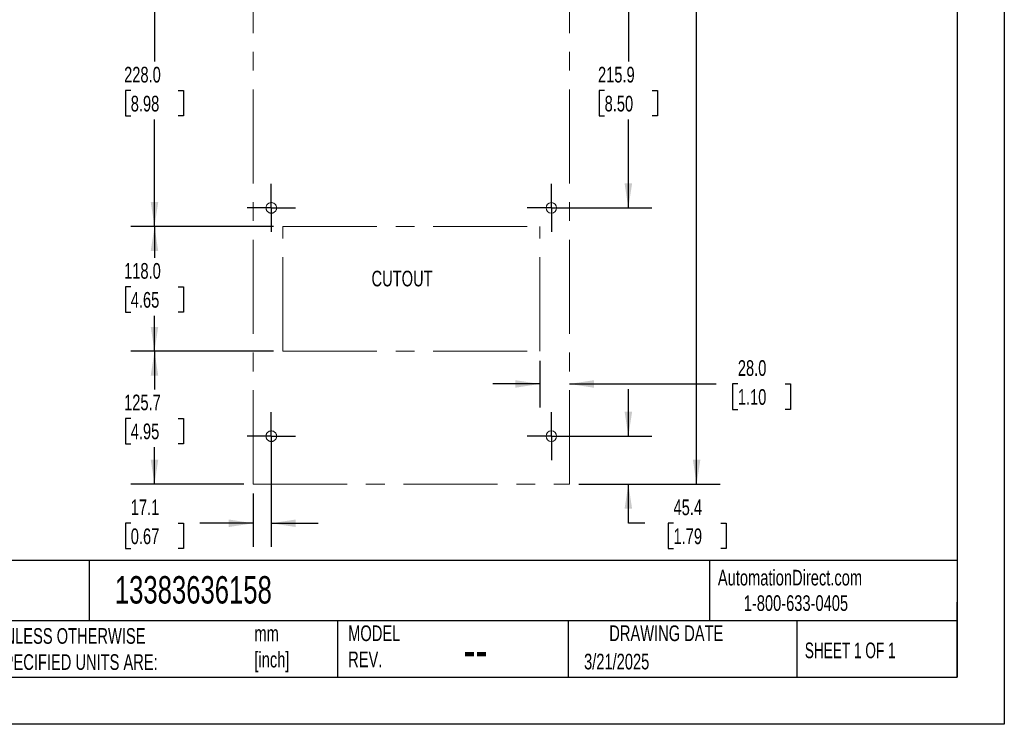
# Model space of a CAD drawing. Header units: millimetres. Extents: x 0 to 1956, y 0 to 1511.
# Tile 2 of 4: x 1024 to 1956, y 0 to 666. Entities that reach past the tile are written whole.
import ezdxf

# ---------------------------------------------------------------- set-up
doc = ezdxf.new("R2010")
doc.units = ezdxf.units.MM
doc.header["$LTSCALE"] = 7
doc.linetypes.add('CENTERX2', pattern=[20.32, 12.7, -2.54, 2.54, -2.54])
doc.layers.add('CENTER', color=40, linetype='CENTERX2')
doc.layers.add('DIMENSIONS', color=140, linetype='Continuous', lineweight=25)
doc.layers.add('TEXT', color=140, linetype='Continuous', lineweight=25)
doc.styles.add('SLDTEXTSTYLE0', font='TXT', dxfattribs={"width": 0.7})
doc.styles.add('SLDTEXTSTYLE1', font='TXT', dxfattribs={"width": 0.65})
doc.dimstyles.new('SLDDIMSTYLE0', dxfattribs={"dimtxt": 15.106055, "dimasz": 23.114, "dimexe": 0, "dimexo": 0.0625, "dimgap": 3.776514, "dimtad": 0, "dimtih": 1, "dimtoh": 1, "dimdec": 1, "dimrnd": 1e-09, "dimzin": 4, "dimdsep": 46, "dimtxsty": 'SLDTEXTSTYLE0', "dimsah": 1, "dimcen": 0.09, "dimadec": 0, "dimazin": 1, "dimtfac": 1, "dimtdec": 1, "dimtmove": 0, "dimatfit": 0, "dimfxl": 0, "dimfrac": 2, "dimtolj": 1, "dimtzin": 12, "dimarcsym": 0})
doc.dimstyles.new('SLDDIMSTYLE1', dxfattribs={"dimtxt": 15.106055, "dimasz": 23.114, "dimexe": 0, "dimexo": 0.0625, "dimgap": 3.776514, "dimtad": 0, "dimtih": 1, "dimtoh": 1, "dimdec": 1, "dimrnd": 1e-09, "dimzin": 12, "dimdsep": 46, "dimtxsty": 'SLDTEXTSTYLE0', "dimsah": 1, "dimcen": 0.09, "dimadec": 0, "dimazin": 3, "dimtfac": 1, "dimtdec": 1, "dimtofl": 0, "dimtmove": 0, "dimatfit": 3, "dimfxl": 0, "dimfrac": 2, "dimtolj": 1, "dimtzin": 12, "dimarcsym": 0})
doc.dimstyles.new('SLDDIMSTYLE3', dxfattribs={"dimtxt": 15.106055, "dimasz": 23.114, "dimexe": 0, "dimexo": 0.0625, "dimgap": 3.776514, "dimtad": 0, "dimtih": 1, "dimtoh": 1, "dimdec": 1, "dimrnd": 1e-09, "dimzin": 4, "dimdsep": 46, "dimtxsty": 'SLDTEXTSTYLE0', "dimsah": 1, "dimcen": 0.09, "dimadec": 0, "dimazin": 1, "dimtfac": 1, "dimtdec": 1, "dimtofl": 0, "dimtmove": 0, "dimatfit": 3, "dimfxl": 0, "dimfrac": 2, "dimtolj": 1, "dimtzin": 12, "dimarcsym": 0})
doc.dimstyles.new('SLDDIMSTYLE4', dxfattribs={"dimtxt": 15.106055, "dimasz": 23.114, "dimexe": 0, "dimexo": 0.0625, "dimgap": 3.776514, "dimtad": 0, "dimtih": 1, "dimtoh": 1, "dimdec": 1, "dimrnd": 1e-09, "dimzin": 12, "dimdsep": 46, "dimtxsty": 'SLDTEXTSTYLE0', "dimsah": 1, "dimcen": 0.09, "dimadec": 0, "dimazin": 3, "dimtfac": 1, "dimtdec": 1, "dimtmove": 0, "dimatfit": 0, "dimfxl": 0, "dimfrac": 2, "dimtolj": 1, "dimtzin": 12, "dimarcsym": 0})

# ---------------------------------------------------------------- blocks, each defined once
blk = doc.blocks.new('_D')
at = {"layer": 'DIMENSIONS'}
for p, q in [((1516.44, 343.93), (1516.44, 299.69)), ((1516.44, 321.91), (1471.99, 321.91)), ((1544.44, 321.91), (1683.28, 321.91)), ((1703.75, 321.91), (1698.67, 321.91)), ((1698.67, 321.91), (1698.67, 297.9)), ((1748.63, 321.91), (1753.71, 321.91)), ((1753.71, 321.91), (1753.71, 297.9)), ((1698.67, 297.9), (1703.75, 297.9)), ((1753.71, 297.9), (1748.63, 297.9))]:
    blk.add_line(p, q, dxfattribs=at)
for points in [[(1516.44, 321.91), (1493.33, 325.47), (1493.33, 318.36)], [(1544.44, 321.91), (1567.56, 318.36), (1567.56, 325.47)]]:
    blk.add_solid(points, dxfattribs=at)
at = {"layer": 'DIMENSIONS', "char_height": 14.817, "attachment_point": 1, "style": 'SLDTEXTSTYLE0'}
for s, insert in [('28.0', (1703.75, 344.39)), ('1.10', (1703.75, 317))]:
    blk.add_mtext(s, dxfattribs=dict(at, insert=insert))
blk = doc.blocks.new('_D_1')
at = {"layer": 'DIMENSIONS'}
for p, q in [((1536.23, 704.32), (1622.41, 704.32)), ((1600.19, 704.32), (1600.19, 626.75)), ((1577.74, 599.36), (1572.67, 599.36)), ((1572.67, 599.36), (1572.67, 575.36)), ((1622.63, 599.36), (1627.71, 599.36)), ((1627.71, 599.36), (1627.71, 575.36)), ((1572.67, 575.36), (1577.74, 575.36)), ((1600.19, 488.42), (1600.19, 571.97)), ((1627.71, 575.36), (1622.63, 575.36)), ((1536.23, 488.42), (1622.41, 488.42))]:
    blk.add_line(p, q, dxfattribs=at)
for points in [[(1600.19, 704.32), (1596.63, 681.21), (1603.74, 681.21)], [(1600.19, 488.42), (1603.74, 511.54), (1596.63, 511.54)]]:
    blk.add_solid(points, dxfattribs=at)
at = {"layer": 'DIMENSIONS', "char_height": 14.817, "attachment_point": 1, "style": 'SLDTEXTSTYLE0'}
for s, insert in [('215.9', (1571.46, 621.85)), ('8.50', (1577.74, 594.46))]:
    blk.add_mtext(s, dxfattribs=dict(at, insert=insert))
blk = doc.blocks.new('_D_8')
at = {"layer": 'DIMENSIONS'}
for p, q in [((1553.33, 1158.02), (1686.99, 1158.02)), ((1664.77, 1158.02), (1664.77, 737.8)), ((1636.04, 710.41), (1630.97, 710.41)), ((1630.97, 710.41), (1630.97, 686.4)), ((1693.49, 710.41), (1698.57, 710.41)), ((1698.57, 710.41), (1698.57, 686.4)), ((1630.97, 686.4), (1636.04, 686.4)), ((1664.77, 227.12), (1664.77, 683.02)), ((1698.57, 686.4), (1693.49, 686.4)), ((1553.33, 227.12), (1686.99, 227.12))]:
    blk.add_line(p, q, dxfattribs=at)
for points in [[(1664.77, 1158.02), (1661.21, 1134.91), (1668.32, 1134.91)], [(1664.77, 227.12), (1668.32, 250.24), (1661.21, 250.24)]]:
    blk.add_solid(points, dxfattribs=at)
at = {"layer": 'DIMENSIONS', "char_height": 14.817, "attachment_point": 1, "style": 'SLDTEXTSTYLE0'}
for s, insert in [('930.9', (1636.04, 732.89)), ('36.65', (1636.04, 705.5))]:
    blk.add_mtext(s, dxfattribs=dict(at, insert=insert))
blk = doc.blocks.new('_D_9')
at = {"layer": 'DIMENSIONS'}
for p, q in [((1264.55, 352.82), (1129.71, 352.82)), ((1151.94, 352.82), (1151.94, 316.79)), ((1129.49, 289.4), (1124.42, 289.4)), ((1124.42, 289.4), (1124.42, 265.39)), ((1174.38, 289.4), (1179.45, 289.4)), ((1179.45, 289.4), (1179.45, 265.39)), ((1124.42, 265.39), (1129.49, 265.39)), ((1151.94, 227.12), (1151.94, 262.01)), ((1179.45, 265.39), (1174.38, 265.39)), ((1236.45, 227.12), (1129.71, 227.12))]:
    blk.add_line(p, q, dxfattribs=at)
for points in [[(1151.94, 352.82), (1148.38, 329.71), (1155.49, 329.71)], [(1151.94, 227.12), (1155.49, 250.24), (1148.38, 250.24)]]:
    blk.add_solid(points, dxfattribs=at)
at = {"layer": 'DIMENSIONS', "char_height": 14.817, "attachment_point": 1, "style": 'SLDTEXTSTYLE0'}
for s, insert in [('125.7', (1123.21, 311.88)), ('4.95', (1129.49, 284.49))]:
    blk.add_mtext(s, dxfattribs=dict(at, insert=insert))
blk = doc.blocks.new('_D_10')
at = {"layer": 'DIMENSIONS'}
for p, q in [((1264.55, 470.82), (1129.71, 470.82)), ((1151.94, 470.82), (1151.94, 441.18)), ((1129.49, 413.79), (1124.42, 413.79)), ((1124.42, 413.79), (1124.42, 389.78)), ((1174.38, 413.79), (1179.45, 413.79)), ((1179.45, 413.79), (1179.45, 389.78)), ((1124.42, 389.78), (1129.49, 389.78)), ((1151.94, 352.82), (1151.94, 386.4)), ((1179.45, 389.78), (1174.38, 389.78)), ((1264.55, 352.82), (1129.71, 352.82))]:
    blk.add_line(p, q, dxfattribs=at)
for points in [[(1151.94, 470.82), (1148.38, 447.71), (1155.49, 447.71)], [(1151.94, 352.82), (1155.49, 375.94), (1148.38, 375.94)]]:
    blk.add_solid(points, dxfattribs=at)
at = {"layer": 'DIMENSIONS', "char_height": 14.817, "attachment_point": 1, "style": 'SLDTEXTSTYLE0'}
for s, insert in [('118.0', (1123.21, 436.27)), ('4.65', (1129.49, 408.88))]:
    blk.add_mtext(s, dxfattribs=dict(at, insert=insert))
blk = doc.blocks.new('_D_11')
at = {"layer": 'DIMENSIONS'}
for p, q in [((1264.55, 698.82), (1129.71, 698.82)), ((1151.94, 698.82), (1151.94, 626.75)), ((1129.49, 599.36), (1124.42, 599.36)), ((1124.42, 599.36), (1124.42, 575.36)), ((1174.38, 599.36), (1179.45, 599.36)), ((1179.45, 599.36), (1179.45, 575.36)), ((1124.42, 575.36), (1129.49, 575.36)), ((1151.94, 470.82), (1151.94, 571.97)), ((1179.45, 575.36), (1174.38, 575.36)), ((1264.55, 470.82), (1129.71, 470.82))]:
    blk.add_line(p, q, dxfattribs=at)
for points in [[(1151.94, 698.82), (1148.38, 675.71), (1155.49, 675.71)], [(1151.94, 470.82), (1155.49, 493.94), (1148.38, 493.94)]]:
    blk.add_solid(points, dxfattribs=at)
at = {"layer": 'DIMENSIONS', "char_height": 14.817, "attachment_point": 1, "style": 'SLDTEXTSTYLE0'}
for s, insert in [('228.0', (1123.21, 621.85)), ('8.98', (1129.49, 594.46))]:
    blk.add_mtext(s, dxfattribs=dict(at, insert=insert))
blk = doc.blocks.new('_D_14')
at = {"layer": 'DIMENSIONS'}
for p, q in [((1600.19, 272.52), (1600.19, 316.97)), ((1536.23, 272.52), (1622.41, 272.52)), ((1553.33, 227.12), (1622.41, 227.12)), ((1600.19, 190.16), (1600.19, 227.12)), ((1615.68, 190.16), (1600.19, 190.16)), ((1642.91, 190.16), (1637.84, 190.16)), ((1637.84, 190.16), (1637.84, 166.15)), ((1687.8, 190.16), (1692.87, 190.16)), ((1692.87, 190.16), (1692.87, 166.15)), ((1637.84, 166.15), (1642.91, 166.15)), ((1692.87, 166.15), (1687.8, 166.15))]:
    blk.add_line(p, q, dxfattribs=at)
for points in [[(1600.19, 272.52), (1603.74, 295.64), (1596.63, 295.64)], [(1600.19, 227.12), (1596.63, 204.01), (1603.74, 204.01)]]:
    blk.add_solid(points, dxfattribs=at)
at = {"layer": 'DIMENSIONS', "char_height": 14.817, "attachment_point": 1, "style": 'SLDTEXTSTYLE0'}
for s, insert in [('45.4', (1642.91, 212.64)), ('1.79', (1642.91, 185.25))]:
    blk.add_mtext(s, dxfattribs=dict(at, insert=insert))
blk = doc.blocks.new('_D_15')
at = {"layer": 'DIMENSIONS'}
for p, q in [((1262.44, 263.63), (1262.44, 167.94)), ((1245.34, 218.23), (1245.34, 167.94)), ((1129.49, 190.16), (1124.42, 190.16)), ((1124.42, 190.16), (1124.42, 166.15)), ((1174.38, 190.16), (1179.45, 190.16)), ((1179.45, 190.16), (1179.45, 166.15)), ((1245.34, 190.16), (1194.85, 190.16)), ((1262.44, 190.16), (1306.89, 190.16)), ((1124.42, 166.15), (1129.49, 166.15)), ((1179.45, 166.15), (1174.38, 166.15))]:
    blk.add_line(p, q, dxfattribs=at)
for points in [[(1245.34, 190.16), (1222.23, 193.72), (1222.23, 186.61)], [(1262.44, 190.16), (1285.56, 186.61), (1285.56, 193.72)]]:
    blk.add_solid(points, dxfattribs=at)
at = {"layer": 'DIMENSIONS', "char_height": 14.817, "attachment_point": 1, "style": 'SLDTEXTSTYLE0'}
for s, insert in [('17.1', (1129.49, 212.64)), ('0.67', (1129.49, 185.25))]:
    blk.add_mtext(s, dxfattribs=dict(at, insert=insert))
blk = doc.blocks.new('SW_CENTERMARKSYMBOL_6')
at = {"layer": 'CENTER', "color": 0}
for p, q in [((0, 17.78), (0, 22.78)), ((0, 0), (0, 17.78)), ((-17.78, 0), (-22.78, 0)), ((0, 0), (-17.78, 0)), ((0, 0), (0, -17.78)), ((0, 0), (17.78, 0)), ((17.78, 0), (22.78, 0)), ((0, -17.78), (0, -22.78))]:
    blk.add_line(p, q, dxfattribs=at)
blk = doc.blocks.new('SW_CENTERMARKSYMBOL_7')
at = {"layer": 'CENTER', "color": 0}
for p, q in [((0, 17.78), (0, 22.78)), ((0, 0), (0, 17.78)), ((-17.78, 0), (-22.78, 0)), ((0, 0), (-17.78, 0)), ((0, 0), (0, -17.78)), ((0, 0), (17.78, 0)), ((17.78, 0), (22.78, 0)), ((0, -17.78), (0, -22.78))]:
    blk.add_line(p, q, dxfattribs=at)
blk = doc.blocks.new('SW_CENTERMARKSYMBOL_8')
at = {"layer": 'CENTER', "color": 0}
for p, q in [((0, 17.78), (0, 22.78)), ((0, 0), (0, 17.78)), ((-17.78, 0), (-22.78, 0)), ((0, 0), (-17.78, 0)), ((0, 0), (0, -17.78)), ((0, 0), (17.78, 0)), ((17.78, 0), (22.78, 0)), ((0, -17.78), (0, -22.78))]:
    blk.add_line(p, q, dxfattribs=at)
blk = doc.blocks.new('SW_CENTERMARKSYMBOL_9')
at = {"layer": 'CENTER', "color": 0}
for p, q in [((0, 17.78), (0, 22.78)), ((0, 0), (0, 17.78)), ((-17.78, 0), (-22.78, 0)), ((0, 0), (-17.78, 0)), ((0, 0), (0, -17.78)), ((0, 0), (17.78, 0)), ((17.78, 0), (22.78, 0)), ((0, -17.78), (0, -22.78))]:
    blk.add_line(p, q, dxfattribs=at)

msp = doc.modelspace()

# ---------------------------------------------------------------- linework, layer by layer
at = {"color": 7, "linetype": 'Continuous'}
for p, q in [((1955.82, 1511.32), (1955.82, 0.02)), ((1955.82, 0.02), (0.02, 0.02))]:
    msp.add_line(p, q, dxfattribs=at)
at = {"layer": 'CENTER', "color": 40, "linetype": 'CENTERX2', "lineweight": 18}
for p, q in [((1245.34, 227.12), (1245.34, 1158.02)), ((1544.44, 227.12), (1544.44, 1158.02)), ((1273.44, 470.82), (1516.44, 470.82)), ((1273.44, 352.82), (1273.44, 470.82)), ((1516.44, 352.82), (1516.44, 470.82)), ((1273.44, 352.82), (1516.44, 352.82)), ((1245.34, 227.12), (1544.44, 227.12))]:
    msp.add_line(p, q, dxfattribs=at)
for centre in [(1262.44, 488.42), (1262.44, 272.52)]:
    msp.add_circle(centre, 5, dxfattribs=at)
at = {"layer": 'CENTER', "color": 7, "linetype": 'Continuous', "lineweight": 18}
for centre in [(1527.34, 488.42), (1527.34, 272.52)]:
    msp.add_circle(centre, 5, dxfattribs=at)
at = {"layer": 'TEXT'}
for p, q in [((1911.35, 1466.85), (1911.35, 44.45)), ((1911.35, 154.88), (44.45, 154.88)), ((1090.31, 154.88), (1090.31, 97.79)), ((1677.03, 154.88), (1677.03, 97.79)), ((1911.35, 44.45), (1911.35, 115.57)), ((1911.35, 97.79), (44.45, 97.79)), ((1325.1, 97.79), (1325.1, 44.45)), ((1543.26, 97.79), (1543.26, 44.45)), ((1759.44, 97.79), (1759.44, 44.45)), ((44.45, 44.45), (1911.35, 44.45))]:
    msp.add_line(p, q, dxfattribs=at)

# ---------------------------------------------------------------- block references
at = {"layer": 'CENTER'}
for name, p in [('SW_CENTERMARKSYMBOL_6', (1262.44, 488.42)), ('SW_CENTERMARKSYMBOL_7', (1527.34, 488.42)), ('SW_CENTERMARKSYMBOL_9', (1262.44, 272.52)), ('SW_CENTERMARKSYMBOL_8', (1527.34, 272.52))]:
    msp.add_blockref(name, p, dxfattribs=at)

# ---------------------------------------------------------------- texts
at = {"color": 179, "linetype": 'Continuous', "lineweight": 18, "char_height": 14.8167, "attachment_point": 1, "style": 'SLDTEXTSTYLE0'}
for s, insert in [('AutomationDirect.com', (1684.86, 146.14)), ('1-800-633-0405', (1709.34, 122.06))]:
    msp.add_mtext(s, dxfattribs=dict(at, insert=insert))
at = {"layer": 'DIMENSIONS', "insert": (1357.24, 429.01), "char_height": 14.817, "attachment_point": 1, "style": 'SLDTEXTSTYLE0'}
msp.add_mtext('CUTOUT', dxfattribs=at)
at = {"layer": 'TEXT'}
for s, insert, char_height, attachment_point, style in [('13383636158', (1114.45, 140.16), 25.9292, 1, 'SLDTEXTSTYLE0'), ('MODEL ^JREV.', (1335.14, 93.55), 14.8167, 1, 'SLDTEXTSTYLE0'), ('DRAWING DATE', (1636.08, 93.55), 14.8167, 2, 'SLDTEXTSTYLE0'), ('UNLESS OTHERWISE ^JSPECIFIED UNITS ARE:', (1000.08, 90.98), 14.8167, 1, 'SLDTEXTSTYLE0'), ('mm^J[inch]', (1246.45, 93.3), 14.817, 1, 'SLDTEXTSTYLE0'), ('SHEET 1 OF 1', (1767.09, 77.36), 14.8167, 1, 'SLDTEXTSTYLE1'), ('--', (1444.09, 89.14), 37.042, 1, 'SLDTEXTSTYLE0'), ('3/21/2025', (1558.29, 66.76), 14.817, 1, 'SLDTEXTSTYLE0')]:
    msp.add_mtext(s, dxfattribs=dict(at, insert=insert, char_height=char_height, attachment_point=attachment_point, style=style))

# ---------------------------------------------------------------- dimensions: what is measured, and where the dimension line sits
at = {"layer": 'DIMENSIONS'}
for base, p1, p2, dimstyle, picture, middle in [((1664.77, 1158.02), (1544.44, 227.12), (1544.44, 1158.02), 'SLDDIMSTYLE1', '_D_8', (1664.77, 710.41)), ((1151.94, 698.82), (1273.44, 470.82), (1273.44, 698.82), 'SLDDIMSTYLE3', '_D_11', (1151.94, 599.36)), ((1600.19, 704.32), (1527.34, 488.42), (1527.34, 704.32), 'SLDDIMSTYLE1', '_D_1', (1600.19, 599.36)), ((1151.94, 470.82), (1273.44, 352.82), (1273.44, 470.82), 'SLDDIMSTYLE3', '_D_10', (1151.94, 413.79)), ((1151.94, 352.82), (1245.34, 227.12), (1273.44, 352.82), 'SLDDIMSTYLE1', '_D_9', (1151.94, 289.4)), ((1600.19, 227.12), (1527.34, 272.52), (1544.44, 227.12), 'SLDDIMSTYLE4', '_D_14', (1600.19, 190.16))]:
    dim = msp.add_linear_dim(base=base, p1=p1, p2=p2, angle=90, dimstyle=dimstyle, dxfattribs=at)
    dim.commit()
    dim.dimension.update_dxf_attribs({"geometry": picture, "text_midpoint": middle, "dimtype": 160})
for base, p1, p2, dimstyle, picture, middle in [((1544.44, 321.91), (1516.44, 352.82), (1544.44, 227.12), 'SLDDIMSTYLE0', '_D', (1726.19, 321.91)), ((1245.34, 190.16), (1262.44, 272.52), (1245.34, 227.12), 'SLDDIMSTYLE4', '_D_15', (1151.94, 190.16))]:
    dim = msp.add_linear_dim(base=base, p1=p1, p2=p2, dimstyle=dimstyle, dxfattribs=at)
    dim.commit()
    dim.dimension.update_dxf_attribs({"geometry": picture, "text_midpoint": middle, "dimtype": 160})

doc.saveas('drawing.dxf')
